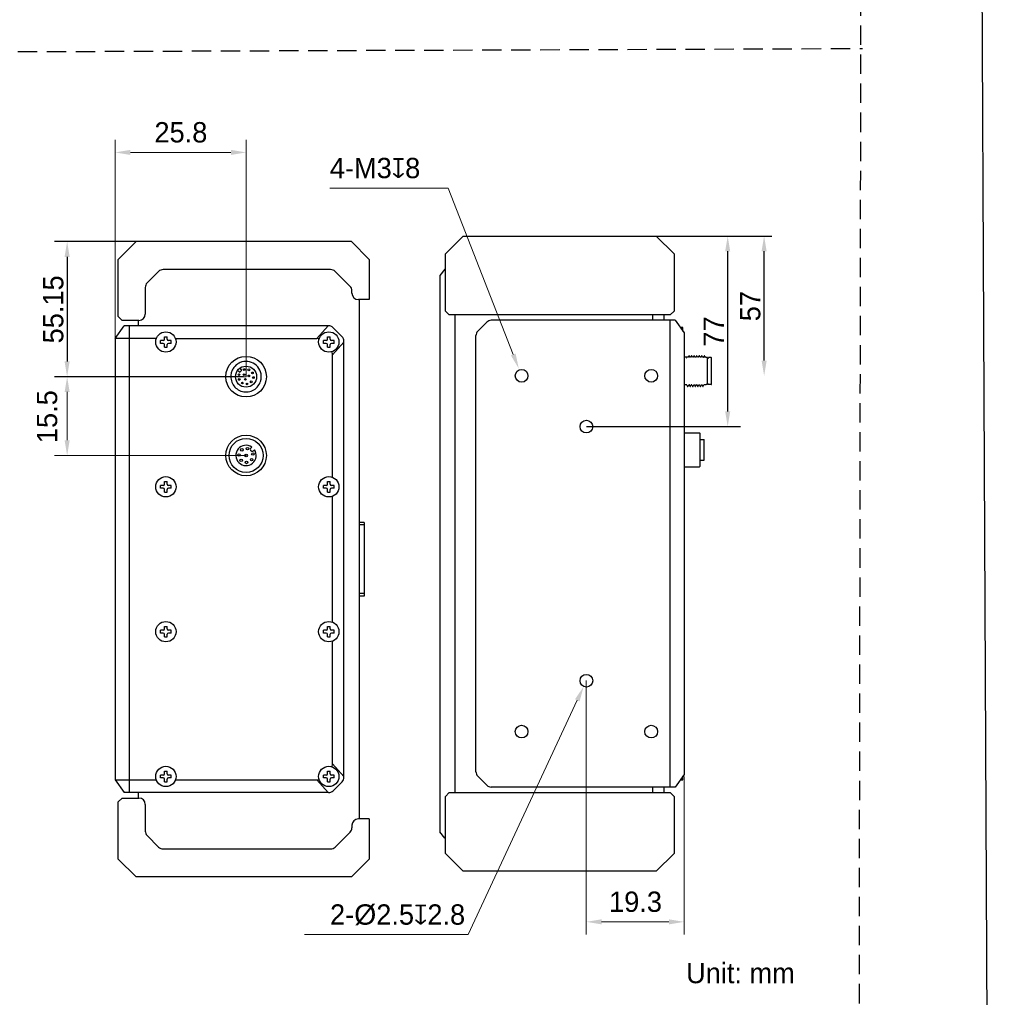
# Model space of a CAD drawing. Header units: millimetres. Extents: x 2329 to 5782, y 1296 to 2780.
# Tile 78 of 123: x 3846 to 4040, y 2016 to 2208. Entities that reach past the tile are written whole.
import ezdxf

# ---------------------------------------------------------------- set-up
doc = ezdxf.new("R2010")
doc.units = ezdxf.units.MM
doc.header["$LTSCALE"] = 0.3
doc.linetypes.add('DASHED', pattern=[19.05, 12.7, -6.35])
doc.layers.add('00-轮廓线', color=7, linetype='Continuous', lineweight=30)
for name, color, linetype in [('00_COMPONENTS', 7, 'Continuous'), ('50_ALL_DETAILS', 7, 'Continuous'), ('51__DRAFT_DIMS', 7, 'Continuous')]:
    doc.layers.add(name, color=color, linetype=linetype)
doc.styles.add('3', font='兰亭黑 GBK.TTF', dxfattribs={"height": 4})
doc.styles.add('尺寸值样式', font='兰亭黑 GBK.TTF', dxfattribs={"height": 4})
doc.dimstyles.new('1直线标注', dxfattribs={"dimtxt": 4, "dimasz": 3, "dimexe": 2.5, "dimexo": 0, "dimtad": 1, "dimdec": 1, "dimdsep": 46, "dimtxsty": '尺寸值样式', "dimcen": 0, "dimclrd": 8, "dimclre": 8, "dimclrt": 7, "dimadec": 0, "dimazin": 0, "dimtp": 0.001, "dimtm": 0.001, "dimtfac": 1, "dimtdec": 1, "dimtmove": 0, "dimatfit": 0, "dimldrblk": '_FILLED', "dimfxl": 1, "dimtolj": 1, "dimlwd": 15, "dimlwe": 15, "dimarcsym": 0})
doc.dimstyles.new('3小圆直径标注', dxfattribs={"dimtxt": 4, "dimasz": 3, "dimexe": 2.5, "dimexo": 0, "dimtad": 1, "dimtoh": 1, "dimdec": 3, "dimdsep": 46, "dimtxsty": '尺寸值样式', "dimcen": 0, "dimclrd": 8, "dimclre": 8, "dimclrt": 7, "dimadec": 0, "dimazin": 0, "dimtp": 0.001, "dimtm": 0.001, "dimtfac": 1, "dimtdec": 3, "dimtofl": 0, "dimtmove": 0, "dimatfit": 0, "dimldrblk": '_FILLED', "dimfxl": 1, "dimtolj": 1, "dimlwd": 15, "dimlwe": 15, "dimarcsym": 0})

# ---------------------------------------------------------------- blocks, each defined once
blk = doc.blocks.new('*D252')
at = {"layer": '51__DRAFT_DIMS', "color": 8, "lineweight": 15}
for p, q in [((3864.85, 2145.13), (3864.85, 2184.6)), ((3890.6, 2137.97), (3890.6, 2184.6)), ((3887.6, 2182.1), (3867.85, 2182.1))]:
    blk.add_line(p, q, dxfattribs=at)
at = {"layer": '51__DRAFT_DIMS', "color": 8}
for points in [[(3867.85, 2182.6), (3867.85, 2181.6), (3864.85, 2182.1)], [(3887.6, 2181.6), (3887.6, 2182.6), (3890.6, 2182.1)]]:
    blk.add_solid(points, dxfattribs=at)
at = {"layer": 'Defpoints', "color": 0}
for p in [(3864.85, 2182.1), (3864.85, 2145.13), (3890.6, 2137.97)]:
    blk.add_point(p, dxfattribs=at)
at = {"layer": '51__DRAFT_DIMS', "color": 7, "insert": (3877.77, 2188.06), "char_height": 4, "attachment_point": 2, "line_spacing_factor": 0.9, "style": '3'}
blk.add_mtext('\\A1;25.8', dxfattribs=at)
blk = doc.blocks.new('_FILLED')
at = {"color": 0, "linetype": 'ByBlock'}
blk.add_solid([(0, 0), (-1, 0.167), (-1, -0.167)], dxfattribs=at)
blk = doc.blocks.new('*D253')
at = {"layer": '51__DRAFT_DIMS', "color": 8, "lineweight": 15}
for p, q in [((3890.6, 2137.97), (3852.88, 2137.97)), ((3855.38, 2125.47), (3855.38, 2134.97)), ((3890.6, 2122.47), (3852.88, 2122.47))]:
    blk.add_line(p, q, dxfattribs=at)
at = {"layer": '51__DRAFT_DIMS', "color": 8}
for points in [[(3855.88, 2134.97), (3854.88, 2134.97), (3855.38, 2137.97)], [(3854.88, 2125.47), (3855.88, 2125.47), (3855.38, 2122.47)]]:
    blk.add_solid(points, dxfattribs=at)
at = {"layer": 'Defpoints', "color": 0}
for p in [(3855.38, 2137.97), (3890.6, 2137.97), (3890.6, 2122.47)]:
    blk.add_point(p, dxfattribs=at)
at = {"layer": '51__DRAFT_DIMS', "color": 7, "insert": (3849.42, 2130.1), "char_height": 4, "attachment_point": 2, "rotation": 90, "line_spacing_factor": 0.9, "style": '3'}
blk.add_mtext('\\A1;15.5', dxfattribs=at)
blk = doc.blocks.new('*D254')
at = {"layer": '51__DRAFT_DIMS', "color": 8, "lineweight": 15}
for p in [(3907.09, 2175.07), (3943.19, 2142.33)]:
    blk.add_line(p, (3930.35, 2175.07), dxfattribs=at)
at = {"layer": '51__DRAFT_DIMS', "color": 8}
blk.add_solid([(3942.72, 2142.15), (3943.65, 2142.51), (3944.28, 2139.54)], dxfattribs=at)
at = {"layer": 'Defpoints', "color": 0}
for p in [(3944.28, 2139.54), (3945.38, 2136.74)]:
    blk.add_point(p, dxfattribs=at)
at = {"layer": '51__DRAFT_DIMS', "color": 7, "insert": (3907.09, 2181.03), "char_height": 4, "attachment_point": 1, "line_spacing_factor": 0.9, "style": '尺寸值样式'}
blk.add_mtext('\\A1;{4-M3{\\fgdt;x}8}', dxfattribs=at)
blk = doc.blocks.new('*D255')
at = {"layer": '51__DRAFT_DIMS', "color": 8, "lineweight": 15}
for p in [(3955.79, 2074.29), (3902.1, 2028.18)]:
    blk.add_line(p, (3934.34, 2028.18), dxfattribs=at)
at = {"layer": '51__DRAFT_DIMS', "color": 8}
blk.add_solid([(3956.24, 2074.08), (3955.34, 2074.5), (3957.05, 2077.01)], dxfattribs=at)
at = {"layer": 'Defpoints', "color": 0}
for p in [(3958.11, 2079.27), (3957.05, 2077.01)]:
    blk.add_point(p, dxfattribs=at)
at = {"layer": '51__DRAFT_DIMS', "color": 7, "insert": (3933.72, 2034.14), "char_height": 4, "attachment_point": 3, "line_spacing_factor": 0.9, "style": '尺寸值样式'}
blk.add_mtext('\\A1;2-{\\fArial|b0|i0|c134|p34;%%c\\A1;\\fFZLanTingHei-R-GBK|b0|i0|c134|p2;2.5\\Fgdt|c134;x\\fFZLanTingHei-R-GBK|b0|i0|c134|p2;2.8}', dxfattribs=at)
blk = doc.blocks.new('*D256')
at = {"layer": '51__DRAFT_DIMS', "color": 8, "lineweight": 15}
for p, q in [((3957.56, 2078.16), (3957.56, 2028.2)), ((3976.83, 2059.32), (3976.83, 2028.2)), ((3960.56, 2030.7), (3973.83, 2030.7))]:
    blk.add_line(p, q, dxfattribs=at)
at = {"layer": '51__DRAFT_DIMS', "color": 8}
for points in [[(3960.56, 2031.2), (3960.56, 2030.2), (3957.56, 2030.7)], [(3973.83, 2030.2), (3973.83, 2031.2), (3976.83, 2030.7)]]:
    blk.add_solid(points, dxfattribs=at)
at = {"layer": 'Defpoints', "color": 0}
for p in [(3957.56, 2078.16), (3976.83, 2059.32), (3976.83, 2030.7)]:
    blk.add_point(p, dxfattribs=at)
at = {"layer": '51__DRAFT_DIMS', "color": 7, "insert": (3967.25, 2036.66), "char_height": 4, "attachment_point": 2, "line_spacing_factor": 0.9, "style": '3'}
blk.add_mtext('\\A1;19.3', dxfattribs=at)

msp = doc.modelspace()

# ---------------------------------------------------------------- linework, layer by layer
at = {"linetype": 'DASHED'}
msp.add_line((3702.77089, 2201.39023), (4011.91674, 2202.55347), dxfattribs=at)
msp.add_lwpolyline([(3392.22792, 2740.6785), (4012.40702, 2744.27705), (4010.14051, 1329.65415), (3389.9614, 1326.05559)], close=True, dxfattribs=at)
at = {"layer": '00-轮廓线'}
msp.add_lwpolyline([(2748.71268, 2771.8538), (4032.71305, 2779.57929), (4039.83456, 1296.37358), (2746.31737, 1296.51209)], close=True, dxfattribs=at)
at = {"layer": '00_COMPONENTS'}
for p, q in [((3929.83188, 2162.14047), (3933.33188, 2165.64047)), ((3933.33188, 2165.64047), (3971.33188, 2165.64047)), ((3971.33188, 2165.64047), (3974.83188, 2162.14047)), ((3865.44667, 2161.0478), (3868.94667, 2164.5478)), ((3911.34667, 2164.5478), (3868.94667, 2164.5478)), ((3911.34667, 2164.5478), (3914.84667, 2161.0478)), ((3865.44667, 2149.7978), (3865.44667, 2161.0478)), ((3914.84667, 2161.0478), (3914.84667, 2153.1478)), ((3929.83188, 2150.89047), (3929.83188, 2162.14047)), ((3974.83188, 2162.14047), (3974.83188, 2150.89047)), ((3907.24312, 2159.0478), (3874.27104, 2159.0478)), ((3929.73188, 2159.14047), (3928.73188, 2157.89047)), ((3929.73188, 2159.14047), (3929.83188, 2159.14047)), ((3873.38716, 2158.68169), (3871.11939, 2156.41392)), ((3911.08055, 2155.72813), (3908.127, 2158.68169)), ((3928.73188, 2157.89047), (3928.73188, 2048.39047)), ((3870.75327, 2155.53004), (3870.75327, 2150.2978)), ((3929.73188, 2156.14047), (3929.83188, 2156.14047)), ((3911.44667, 2154.3978), (3911.44667, 2154.92268)), ((3914.84667, 2153.1478), (3912.69667, 2153.1478)), ((3912.84667, 2153.1478), (3912.84667, 2050.9478)), ((3866.19667, 2149.0478), (3865.44667, 2149.7978)), ((3930.58188, 2150.14047), (3929.83188, 2150.89047)), ((3974.08188, 2150.14047), (3930.58188, 2150.14047)), ((3931.73188, 2056.14047), (3931.73188, 2150.14047)), ((3970.58188, 2150.14047), (3970.58188, 2149.06547)), ((3972.83188, 2150.14047), (3972.83188, 2149.06547)), ((3974.08188, 2150.14047), (3974.83188, 2150.89047)), ((3864.84667, 2145.4728), (3866.59667, 2147.9728)), ((3869.50327, 2149.0478), (3866.19667, 2149.0478)), ((3906.8289, 2147.9728), (3866.59667, 2147.9728)), ((3867.59624, 2147.9728), (3867.59547, 2145.4728)), ((3869.34667, 2149.0478), (3869.34667, 2147.9728)), ((3906.75369, 2147.9728), (3904.50297, 2145.4728)), ((3907.71279, 2147.60669), (3909.48055, 2145.83892)), ((3936.198, 2146.93159), (3937.96576, 2148.69936)), ((3975.08188, 2149.06547), (3938.84965, 2149.06547)), ((3974.08188, 2057.21547), (3974.08188, 2149.06547)), ((3975.08188, 2149.06547), (3976.83188, 2146.56547)), ((3976.58188, 2147.64159), (3976.0786, 2147.64159)), ((3976.58188, 2146.92262), (3976.58188, 2147.64159)), ((3864.84667, 2145.4728), (3864.84667, 2058.6228)), ((3872.92862, 2145.4728), (3864.84667, 2145.4728)), ((3867.59667, 2145.4728), (3867.59667, 2058.6228)), ((3874.53667, 2145.32391), (3874.53667, 2145.82391)), ((3874.53667, 2145.82391), (3875.08667, 2145.82391)), ((3875.08667, 2145.32391), (3875.08667, 2145.82391)), ((3876.69472, 2145.4728), (3904.50297, 2145.4728)), ((3906.60917, 2145.32391), (3906.60917, 2145.82391)), ((3906.60917, 2145.82391), (3907.15917, 2145.82391)), ((3907.15917, 2145.32391), (3907.15917, 2145.82391)), ((3935.83188, 2060.23324), (3935.83188, 2146.04771)), ((3976.83188, 2146.56547), (3976.83188, 2059.71547)), ((3873.78667, 2144.52391), (3873.78667, 2145.07391)), ((3874.28667, 2145.07391), (3873.78667, 2145.07391)), ((3874.28667, 2144.52391), (3873.78667, 2144.52391)), ((3874.53667, 2143.77391), (3874.53667, 2144.27391)), ((3874.53667, 2143.77391), (3875.08667, 2143.77391)), ((3875.08667, 2143.77391), (3875.08667, 2144.27391)), ((3875.83667, 2145.07391), (3875.33667, 2145.07391)), ((3875.83667, 2144.52391), (3875.33667, 2144.52391)), ((3875.83667, 2144.52391), (3875.83667, 2145.07391)), ((3905.85917, 2144.52391), (3905.85917, 2145.07391)), ((3906.35917, 2145.07391), (3905.85917, 2145.07391)), ((3906.35917, 2144.52391), (3905.85917, 2144.52391)), ((3906.60917, 2143.77391), (3906.60917, 2144.27391)), ((3906.60917, 2143.77391), (3907.15917, 2143.77391)), ((3907.15917, 2143.77391), (3907.15917, 2144.27391)), ((3907.90917, 2145.07391), (3907.40917, 2145.07391)), ((3907.90917, 2144.52391), (3907.40917, 2144.52391)), ((3907.59667, 2142.28939), (3909.84667, 2144.78858)), ((3907.90917, 2144.52391), (3907.90917, 2145.07391)), ((3909.84667, 2059.14057), (3909.84667, 2144.95504)), ((3907.59667, 2118.1677), (3907.59667, 2142.28939)), ((3977.59431, 2141.79472), (3976.83188, 2141.79472)), ((3977.27525, 2141.66512), (3977.33775, 2141.66512)), ((3977.7292, 2142.03153), (3977.59282, 2141.79559)), ((3977.747, 2142.06233), (3977.7292, 2142.03153)), ((3977.81313, 2142.06547), (3977.75065, 2142.06551)), ((3977.81313, 2142.06547), (3977.81676, 2142.06233)), ((3977.97343, 2141.79129), (3977.81676, 2142.06233)), ((3978.09437, 2141.79472), (3977.96945, 2141.79472)), ((3978.22917, 2142.03143), (3978.09285, 2141.7956)), ((3978.24696, 2142.0622), (3978.22917, 2142.03143)), ((3978.24698, 2142.06224), (3978.25065, 2142.06541)), ((3978.31312, 2142.06537), (3978.25062, 2142.06537)), ((3978.47342, 2141.79123), (3978.31679, 2142.06219)), ((3978.59433, 2141.79472), (3978.46939, 2141.79472)), ((3978.7292, 2142.03149), (3978.59284, 2141.79558)), ((3978.747, 2142.06229), (3978.7292, 2142.03149)), ((3978.81315, 2142.06545), (3978.75068, 2142.06538)), ((3978.81315, 2142.06545), (3978.81679, 2142.06231)), ((3978.97346, 2141.79126), (3978.81679, 2142.06231)), ((3979.09434, 2141.79472), (3978.96944, 2141.79472)), ((3979.2292, 2142.03146), (3979.09286, 2141.79558)), ((3979.24699, 2142.06225), (3979.2292, 2142.03146)), ((3979.24702, 2142.06229), (3979.25068, 2142.06546)), ((3979.31316, 2142.06542), (3979.25066, 2142.06542)), ((3979.47348, 2141.79122), (3979.3168, 2142.06226)), ((3979.59434, 2141.79472), (3979.46942, 2141.79472)), ((3979.72919, 2142.03153), (3979.59282, 2141.7956)), ((3979.74696, 2142.06228), (3979.72919, 2142.03153)), ((3979.74699, 2142.06233), (3979.75063, 2142.06547)), ((3979.81311, 2142.06543), (3979.75061, 2142.06543)), ((3979.81311, 2142.06543), (3979.81676, 2142.06226)), ((3979.9734, 2141.79128), (3979.81676, 2142.06226)), ((3980.09436, 2141.79472), (3979.96943, 2141.79472)), ((3980.22919, 2142.03142), (3980.09286, 2141.79559)), ((3980.24698, 2142.0622), (3980.22919, 2142.03142)), ((3980.247, 2142.06225), (3980.25067, 2142.06542)), ((3980.31315, 2142.06538), (3980.25065, 2142.06538)), ((3980.47346, 2141.79121), (3980.31681, 2142.06221)), ((3980.59432, 2141.79472), (3980.4694, 2141.79472)), ((3980.72919, 2142.03152), (3980.59281, 2141.79559)), ((3980.74699, 2142.06233), (3980.72919, 2142.03152)), ((3980.81312, 2142.06547), (3980.75062, 2142.06547)), ((3980.81312, 2142.06547), (3980.81676, 2142.06231)), ((3980.97341, 2141.7913), (3980.81676, 2142.06231)), ((3981.10688, 2141.79472), (3980.96945, 2141.79472)), ((3981.18613, 2141.71547), (3981.10688, 2141.79472)), ((3981.43188, 2141.71547), (3981.18613, 2141.71547)), ((3981.43188, 2136.41567), (3981.43188, 2141.71528)), ((3981.51277, 2141.44047), (3981.43188, 2141.44047)), ((3982.13188, 2141.71547), (3981.60111, 2141.71547)), ((3982.23188, 2136.51557), (3982.23188, 2141.61538)), ((3889.35697, 2139.63677), (3889.65975, 2139.33398)), ((3889.23549, 2138.90972), (3888.93271, 2139.2125)), ((3889.65975, 2139.12185), (3889.44762, 2138.90972)), ((3931.73188, 2137.04047), (3931.83188, 2137.04047)), ((3977.34434, 2136.33622), (3976.83188, 2136.33622)), ((3977.34036, 2136.33967), (3977.497, 2136.0687)), ((3977.49702, 2136.06865), (3977.50068, 2136.06548)), ((3977.50066, 2136.06553), (3977.56316, 2136.06553)), ((3977.5668, 2136.06868), (3977.58123, 2136.09364)), ((3977.58123, 2136.09364), (3977.72094, 2136.33534)), ((3977.84434, 2136.33622), (3977.71942, 2136.33622)), ((3977.84029, 2136.33972), (3977.99696, 2136.06867)), ((3977.99699, 2136.06863), (3978.00063, 2136.06548)), ((3978.00061, 2136.06552), (3978.06311, 2136.06552)), ((3978.06677, 2136.06869), (3978.08122, 2136.09369)), ((3978.08122, 2136.09369), (3978.22091, 2136.33536)), ((3978.34436, 2136.33622), (3978.21942, 2136.33622)), ((3978.34036, 2136.3397), (3978.49698, 2136.06874)), ((3978.497, 2136.0687), (3978.50068, 2136.06552)), ((3978.50065, 2136.06556), (3978.56315, 2136.06553)), ((3978.56681, 2136.06873), (3978.58124, 2136.0937)), ((3978.58124, 2136.0937), (3978.72092, 2136.33534)), ((3978.84432, 2136.33622), (3978.7194, 2136.33622)), ((3978.84032, 2136.33967), (3978.99699, 2136.06862)), ((3978.99701, 2136.06858), (3979.00064, 2136.06544)), ((3979.00061, 2136.06548), (3979.06311, 2136.06548)), ((3979.06676, 2136.06864), (3979.08121, 2136.09365)), ((3979.08121, 2136.09365), (3979.22093, 2136.33536)), ((3979.34431, 2136.33622), (3979.21944, 2136.33622)), ((3979.34034, 2136.33965), (3979.497, 2136.06862)), ((3979.50064, 2136.06547), (3979.56314, 2136.06547)), ((3979.56314, 2136.06547), (3979.56676, 2136.06862)), ((3979.56676, 2136.06862), (3979.58122, 2136.09363)), ((3979.58122, 2136.09363), (3979.72095, 2136.33536)), ((3979.84437, 2136.33622), (3979.71945, 2136.33622)), ((3979.84031, 2136.33974), (3979.99695, 2136.06875)), ((3979.99698, 2136.0687), (3980.00065, 2136.06553)), ((3980.00062, 2136.06558), (3980.06312, 2136.06558)), ((3980.06312, 2136.06558), (3980.06679, 2136.06875)), ((3980.06679, 2136.06875), (3980.08123, 2136.09374)), ((3980.08123, 2136.09374), (3980.2209, 2136.33536)), ((3980.34433, 2136.33622), (3980.2194, 2136.33622)), ((3980.34036, 2136.33966), (3980.497, 2136.06867)), ((3980.50066, 2136.0655), (3980.56316, 2136.0655)), ((3980.56316, 2136.0655), (3980.56679, 2136.06864)), ((3980.56679, 2136.06864), (3980.58122, 2136.09362)), ((3980.58122, 2136.09362), (3980.72095, 2136.33535)), ((3981.10688, 2136.33622), (3980.71943, 2136.33622)), ((3981.18613, 2136.41547), (3981.10688, 2136.33622)), ((3981.43188, 2136.41547), (3981.18613, 2136.41547)), ((3981.5138, 2136.69047), (3981.43188, 2136.69047)), ((3982.13188, 2136.41547), (3981.60111, 2136.41547)), ((3976.83188, 2126.91547), (3979.83188, 2126.91547)), ((3979.98188, 2126.76547), (3979.83188, 2126.91547)), ((3979.98188, 2120.36547), (3979.98188, 2126.76547)), ((3891.52475, 2123.93121), (3891.72064, 2124.1271)), ((3979.98188, 2125.61547), (3980.68188, 2125.61547)), ((3980.73188, 2121.56548), (3980.73188, 2125.56548)), ((3891.5601, 2123.40088), (3891.52475, 2123.43624)), ((3892.25097, 2123.59677), (3892.05508, 2123.40088)), ((3889.1471, 2121.02323), (3889.14501, 2121.02533)), ((3976.83188, 2120.21547), (3979.83188, 2120.21547)), ((3979.98188, 2120.36547), (3979.83188, 2120.21547)), ((3979.98188, 2121.51547), (3980.68188, 2121.51547)), ((3873.78667, 2116.02391), (3873.78667, 2116.57391)), ((3874.28667, 2116.57391), (3873.78667, 2116.57391)), ((3874.53667, 2116.82391), (3874.53667, 2117.32391)), ((3874.53667, 2117.32391), (3875.08667, 2117.32391)), ((3875.08667, 2116.82391), (3875.08667, 2117.32391)), ((3875.83667, 2116.57391), (3875.33667, 2116.57391)), ((3875.83667, 2116.02391), (3875.83667, 2116.57391)), ((3905.85917, 2116.02391), (3905.85917, 2116.57391)), ((3906.35917, 2116.57391), (3905.85917, 2116.57391)), ((3906.60917, 2116.82391), (3906.60917, 2117.32391)), ((3906.60917, 2117.32391), (3907.15917, 2117.32391)), ((3907.15917, 2116.82391), (3907.15917, 2117.32391)), ((3907.90917, 2116.57391), (3907.40917, 2116.57391)), ((3907.90917, 2116.02391), (3907.90917, 2116.57391)), ((3874.28667, 2116.02391), (3873.78667, 2116.02391)), ((3874.53667, 2115.27391), (3874.53667, 2115.77391)), ((3874.53667, 2115.27391), (3875.08667, 2115.27391)), ((3875.08667, 2115.27391), (3875.08667, 2115.77391)), ((3875.83667, 2116.02391), (3875.33667, 2116.02391)), ((3906.35917, 2116.02391), (3905.85917, 2116.02391)), ((3906.60917, 2115.27391), (3906.60917, 2115.77391)), ((3906.60917, 2115.27391), (3907.15917, 2115.27391)), ((3907.15917, 2115.27391), (3907.15917, 2115.77391)), ((3907.90917, 2116.02391), (3907.40917, 2116.02391)), ((3907.59667, 2089.6677), (3907.59667, 2114.43013)), ((3913.84667, 2109.2978), (3912.84667, 2109.2978)), ((3913.84667, 2108.7978), (3912.84667, 2108.7978)), ((3913.84667, 2109.2978), (3913.84667, 2094.7978)), ((3931.73188, 2100.59047), (3931.83188, 2100.59047)), ((3931.73188, 2099.59047), (3931.83188, 2099.59047)), ((3913.84667, 2095.2978), (3912.84667, 2095.2978)), ((3913.84667, 2094.7978), (3912.84667, 2094.7978)), ((3874.28667, 2088.07391), (3873.78667, 2088.07391)), ((3873.78667, 2087.52391), (3873.78667, 2088.07391)), ((3874.28667, 2087.52391), (3873.78667, 2087.52391)), ((3874.53667, 2088.82391), (3875.08667, 2088.82391)), ((3874.53667, 2088.32391), (3874.53667, 2088.82391)), ((3874.53667, 2086.77391), (3874.53667, 2087.27391)), ((3875.08667, 2088.32391), (3875.08667, 2088.82391)), ((3875.08667, 2086.77391), (3875.08667, 2087.27391)), ((3875.83667, 2088.07391), (3875.33667, 2088.07391)), ((3875.83667, 2087.52391), (3875.33667, 2087.52391)), ((3875.83667, 2087.52391), (3875.83667, 2088.07391)), ((3905.85917, 2087.52391), (3905.85917, 2088.07391)), ((3906.35917, 2088.07391), (3905.85917, 2088.07391)), ((3906.35917, 2087.52391), (3905.85917, 2087.52391)), ((3906.60917, 2088.32391), (3906.60917, 2088.82391)), ((3906.60917, 2088.82391), (3907.15917, 2088.82391)), ((3906.60917, 2086.77391), (3906.60917, 2087.27391)), ((3907.15917, 2088.32391), (3907.15917, 2088.82391)), ((3907.15917, 2086.77391), (3907.15917, 2087.27391)), ((3907.90917, 2088.07391), (3907.40917, 2088.07391)), ((3907.90917, 2087.52391), (3907.40917, 2087.52391)), ((3907.90917, 2087.52391), (3907.90917, 2088.07391)), ((3874.53667, 2086.77391), (3875.08667, 2086.77391)), ((3906.60917, 2086.77391), (3907.15917, 2086.77391)), ((3907.59667, 2061.80621), (3907.59667, 2085.93013)), ((3931.73188, 2080.09047), (3931.83188, 2080.09047)), ((3931.73188, 2079.09047), (3931.83188, 2079.09047)), ((3931.73188, 2069.24047), (3931.83188, 2069.24047)), ((3874.53667, 2060.32391), (3875.08667, 2060.32391)), ((3874.53667, 2059.82391), (3874.53667, 2060.32391)), ((3875.08667, 2059.82391), (3875.08667, 2060.32391)), ((3906.60667, 2060.32391), (3907.15667, 2060.32391)), ((3906.60667, 2059.82391), (3906.60667, 2060.32391)), ((3907.15667, 2059.82391), (3907.15667, 2060.32391)), ((3909.84667, 2059.30703), (3907.59667, 2061.80621)), ((3864.84667, 2058.6228), (3872.92942, 2058.6228)), ((3864.84667, 2058.6228), (3866.59667, 2056.1228)), ((3867.59547, 2058.6228), (3867.59624, 2056.1228)), ((3874.28667, 2059.57391), (3873.78667, 2059.57391)), ((3873.78667, 2059.02391), (3873.78667, 2059.57391)), ((3874.28667, 2059.02391), (3873.78667, 2059.02391)), ((3874.53667, 2058.27391), (3874.53667, 2058.77391)), ((3874.53667, 2058.27391), (3875.08667, 2058.27391)), ((3875.08667, 2058.27391), (3875.08667, 2058.77391)), ((3875.83667, 2059.57391), (3875.33667, 2059.57391)), ((3875.83667, 2059.02391), (3875.33667, 2059.02391)), ((3875.83667, 2059.02391), (3875.83667, 2059.57391)), ((3876.69392, 2058.6228), (3904.50297, 2058.6228)), ((3904.50297, 2058.6228), (3906.75369, 2056.1228)), ((3906.35667, 2059.57391), (3905.85667, 2059.57391)), ((3905.85667, 2059.02391), (3905.85667, 2059.57391)), ((3906.35667, 2059.02391), (3905.85667, 2059.02391)), ((3906.60667, 2058.27391), (3906.60667, 2058.77391)), ((3906.60667, 2058.27391), (3907.15667, 2058.27391)), ((3907.15667, 2058.27391), (3907.15667, 2058.77391)), ((3907.90667, 2059.57391), (3907.40667, 2059.57391)), ((3907.90667, 2059.02391), (3907.40667, 2059.02391)), ((3909.48055, 2058.25669), (3907.71279, 2056.48892)), ((3907.90667, 2059.02391), (3907.90667, 2059.57391)), ((3936.198, 2059.34936), (3937.96576, 2057.58159)), ((3976.83188, 2059.71547), (3975.08188, 2057.21547)), ((3976.08016, 2058.64159), (3976.58188, 2058.64159)), ((3976.58188, 2058.64159), (3976.58188, 2059.35833)), ((3975.08188, 2057.21547), (3938.84965, 2057.21547)), ((3970.58188, 2057.21547), (3970.58188, 2056.14047)), ((3972.83188, 2057.21547), (3972.83188, 2056.14047)), ((3866.19667, 2055.0478), (3865.44667, 2054.2978)), ((3865.44667, 2043.0478), (3865.44667, 2054.2978)), ((3866.19667, 2055.0478), (3869.50327, 2055.0478)), ((3906.8289, 2056.1228), (3866.59667, 2056.1228)), ((3869.34667, 2056.1228), (3869.34667, 2055.0478)), ((3930.58188, 2056.14047), (3929.83188, 2055.39047)), ((3929.83188, 2044.14047), (3929.83188, 2055.39047)), ((3930.58188, 2056.14047), (3974.08188, 2056.14047)), ((3974.08188, 2056.14047), (3974.83188, 2055.39047)), ((3974.83188, 2055.39047), (3974.83188, 2044.14047)), ((3870.75327, 2053.7978), (3870.75327, 2048.56557)), ((3914.84667, 2050.9478), (3912.69667, 2050.9478)), ((3914.84667, 2050.9478), (3914.84667, 2043.0478)), ((3911.44667, 2049.6978), (3911.44667, 2049.17293)), ((3929.73188, 2050.14047), (3929.83188, 2050.14047)), ((3871.11939, 2047.68169), (3873.38716, 2045.41392)), ((3908.127, 2045.41392), (3911.08055, 2048.36747)), ((3929.73188, 2047.14047), (3928.73188, 2048.39047)), ((3929.73188, 2047.14047), (3929.83188, 2047.14047)), ((3874.27104, 2045.0478), (3907.24312, 2045.0478)), ((3868.94667, 2039.5478), (3865.44667, 2043.0478)), ((3914.84667, 2043.0478), (3911.34667, 2039.5478)), ((3933.33188, 2040.64047), (3929.83188, 2044.14047)), ((3974.83188, 2044.14047), (3971.33188, 2040.64047)), ((3971.33188, 2040.64047), (3933.33188, 2040.64047)), ((3911.34667, 2039.5478), (3868.94667, 2039.5478))]:
    msp.add_line(p, q, dxfattribs=at)
for points in [[(3889.44762, 2138.90972), (3889.44682, 2138.9117), (3889.44008, 2138.92733)], [(3889.65975, 2139.33398), (3889.65777, 2139.33319), (3889.64215, 2139.32644)]]:
    msp.add_lwpolyline(points, dxfattribs=at)
for centre, radius in [((3874.81167, 2144.79891), 2), ((3906.88417, 2144.79891), 2), ((3890.59667, 2137.9728), 4), ((3890.59667, 2137.9728), 2.075), ((3890.20918, 2139.37007), 0.175), ((3891.14278, 2139.31603), 0.175), ((3889.19941, 2138.3603), 0.175), ((3889.25344, 2137.42669), 0.175), ((3890.20776, 2138.36171), 0.175), ((3890.45432, 2137.44154), 0.175), ((3891.12793, 2138.11515), 0.175), ((3891.84923, 2138.70328), 0.175), ((3892.03468, 2137.78668), 0.175), ((3944.83188, 2138.14047), 1.25), ((3970.33188, 2138.14047), 1.25), ((3889.8662, 2136.72024), 0.175), ((3890.7828, 2136.5348), 0.175), ((3891.62198, 2136.9475), 0.175), ((3957.58188, 2128.14047), 1.25), ((3890.59667, 2122.4728), 4), ((3890.59667, 2122.4728), 3.35), ((3890.88255, 2123.81776), 0.25), ((3889.22502, 2122.56872), 0.25), ((3889.76918, 2123.57093), 0.25), ((3890.59667, 2122.4728), 0.25), ((3891.94162, 2122.75868), 0.25), ((3889.6244, 2121.50053), 0.25), ((3890.69259, 2121.10115), 0.25), ((3891.6948, 2121.64531), 0.25), ((3874.81167, 2116.29891), 2), ((3906.88417, 2116.29891), 2), ((3874.81167, 2087.79891), 2), ((3906.88417, 2087.79891), 2), ((3957.58188, 2078.14047), 1.25), ((3944.83188, 2068.14047), 1.25), ((3970.33188, 2068.14047), 1.25), ((3874.81167, 2059.29891), 2), ((3906.88167, 2059.29891), 2)]:
    msp.add_circle(centre, radius, dxfattribs=at)
for centre, radius, start, end in [((3874.27104, 2157.7978), 1.25, 90, 135), ((3907.24312, 2157.7978), 1.25, 45, 90), ((3872.00327, 2155.53004), 1.25, 135, 180), ((3910.19667, 2154.84425), 1.25, 3.5896275, 45), ((3912.69667, 2154.3978), 1.25, 180, 270), ((3869.50327, 2150.2978), 1.25, 270, 0), ((3906.8289, 2146.7228), 1.25, 45, 90), ((3938.84965, 2147.81547), 1.25, 90, 135), ((3874.28667, 2145.32391), 0.25, 270, 0), ((3875.33667, 2145.32391), 0.25, 180, 270), ((3906.35917, 2145.32391), 0.25, 270, 0), ((3907.40917, 2145.32391), 0.25, 180, 270), ((3908.59667, 2144.95504), 1.25, 0, 45), ((3937.08188, 2146.04771), 1.25, 135, 180), ((3874.28667, 2144.27391), 0.25, 0, 90), ((3875.33667, 2144.27391), 0.25, 90, 180), ((3906.35917, 2144.27391), 0.25, 0, 90), ((3907.40917, 2144.27391), 0.25, 90, 180), ((3982.13188, 2141.61547), 0.1, 0, 90), ((3890.59671, 2137.97279), 2.99992, 349.4146627, 105.5813255), ((3890.59996, 2137.97199), 3.0033, 165.6967474, 167.5586609), ((3889.34156, 2139.01579), 0.15, 224.9999999, 314.9999948), ((3889.55369, 2139.22792), 0.15, 314.9999999, 45), ((3890.59627, 2137.97329), 3.00049, 344.6400326, 346.5275469), ((3890.60623, 2137.97093), 2.99025, 346.5269124, 349.4160916), ((3977.97207, 2135.35002), 3.78459, 19.3352013, 20.1136214), ((3982.13188, 2136.51547), 0.1, 270, 0), ((3890.59667, 2122.4728), 2, 55.8069229, 34.1930771), ((3980.68188, 2125.56547), 0.05, 0, 90), ((3891.77224, 2123.68372), 0.35, 135, 225), ((3891.80759, 2123.64837), 0.35, 225, 315), ((3980.68188, 2121.56547), 0.05, 270, 0), ((3874.28667, 2116.82391), 0.25, 270, 0), ((3875.33667, 2116.82391), 0.25, 180, 270), ((3906.35917, 2116.82391), 0.25, 270, 0), ((3907.40917, 2116.82391), 0.25, 180, 270), ((3874.28667, 2115.77391), 0.25, 0, 90), ((3875.33667, 2115.77391), 0.25, 90, 180), ((3906.35917, 2115.77391), 0.25, 0, 90), ((3907.40917, 2115.77391), 0.25, 90, 180), ((3874.28667, 2088.32391), 0.25, 270, 0), ((3874.28667, 2087.27391), 0.25, 0, 90), ((3875.33667, 2088.32391), 0.25, 180, 270), ((3875.33667, 2087.27391), 0.25, 90, 180), ((3906.35917, 2088.32391), 0.25, 270, 0), ((3906.35917, 2087.27391), 0.25, 0, 90), ((3907.40917, 2088.32391), 0.25, 180, 270), ((3907.40917, 2087.27391), 0.25, 90, 180), ((3937.08188, 2060.23324), 1.25, 180, 225), ((3874.28667, 2059.82391), 0.25, 270, 0), ((3874.28667, 2058.77391), 0.25, 0, 90), ((3875.33667, 2059.82391), 0.25, 180, 270), ((3875.33667, 2058.77391), 0.25, 90, 180), ((3906.35667, 2059.82391), 0.25, 270, 0), ((3906.35667, 2058.77391), 0.25, 0, 90), ((3907.40667, 2059.82391), 0.25, 180, 270), ((3907.40667, 2058.77391), 0.25, 90, 180), ((3908.59667, 2059.14057), 1.25, 315, 0), ((3906.8289, 2057.3728), 1.25, 270, 315), ((3938.84965, 2058.46547), 1.25, 225, 270), ((3869.50327, 2053.7978), 1.25, 0, 90), ((3912.69667, 2049.6978), 1.25, 90, 180), ((3872.00327, 2048.56557), 1.25, 180, 225), ((3910.19667, 2049.25136), 1.25, 315, 356.4103725), ((3874.27104, 2046.2978), 1.25, 225, 270), ((3907.24312, 2046.2978), 1.25, 270, 315)]:
    msp.add_arc(centre, radius, start, end, dxfattribs=at)
for points, knots in [([(3904.97833, 2145.40537), (3904.94002, 2145.41738), (3904.78472, 2145.45825), (3904.62323, 2145.4728), (3904.50297, 2145.4728)], [0, 0, 0, 0, 0.250304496, 1, 1, 1, 1]), ([(3907.59667, 2142.28939), (3907.59667, 2142.34086), (3907.59023, 2142.54607), (3907.55392, 2142.75176), (3907.50291, 2142.89703)], [0, 0, 0, 0, 0.250531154, 1, 1, 1, 1]), ([(3977.74703, 2142.06239), (3977.74752, 2142.06324), (3977.74841, 2142.06464), (3977.75, 2142.06552), (3977.75065, 2142.06551)], [0, 0, 0, 0, 0.600310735, 1, 1, 1, 1]), ([(3978.31312, 2142.06541), (3978.31379, 2142.06541), (3978.3154, 2142.06453), (3978.31629, 2142.06311), (3978.31679, 2142.06224)], [0, 0, 0, 0, 0.39911999, 1, 1, 1, 1]), ([(3978.74703, 2142.06227), (3978.74753, 2142.06313), (3978.74842, 2142.06453), (3978.75002, 2142.06539), (3978.75068, 2142.06538)], [0, 0, 0, 0, 0.599882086, 1, 1, 1, 1]), ([(3979.31316, 2142.0654), (3979.31382, 2142.06539), (3979.31541, 2142.06451), (3979.31631, 2142.06309), (3979.31681, 2142.06223)], [0, 0, 0, 0, 0.399602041, 1, 1, 1, 1]), ([(3980.31315, 2142.0654), (3980.31382, 2142.06539), (3980.31542, 2142.06449), (3980.31631, 2142.06306), (3980.31681, 2142.06218)], [0, 0, 0, 0, 0.398464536, 1, 1, 1, 1]), ([(3980.59431, 2141.79473), (3980.5966, 2141.79472), (3980.60108, 2141.78646), (3980.60464, 2141.77262), (3980.60948, 2141.74744), (3980.61199, 2141.72815), (3980.61337, 2141.71681)], [0, 0, 0, 0, 0.08429289, 0.274104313, 0.579076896, 1, 1, 1, 1]), ([(3980.74702, 2142.06239), (3980.74751, 2142.06325), (3980.7484, 2142.06464), (3980.74999, 2142.06551), (3980.75064, 2142.06551)], [0, 0, 0, 0, 0.60032218, 1, 1, 1, 1]), ([(3980.98851, 2141.71681), (3980.98647, 2141.7333), (3980.98248, 2141.75804), (3980.97782, 2141.78369), (3980.97343, 2141.79128)], [0, 0, 0, 0, 0.654717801, 1, 1, 1, 1]), ([(3981.52584, 2141.47947), (3981.53822, 2141.51327), (3981.55488, 2141.56079), (3981.5739, 2141.61939), (3981.58418, 2141.65342), (3981.59158, 2141.67805), (3981.59697, 2141.70024), (3981.5993, 2141.70552), (3981.60105, 2141.71676), (3981.60111, 2141.71547)], [0, 0, 0, 0, 0.435676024, 0.60798291, 0.749152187, 0.85901023, 0.93740859, 0.984367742, 1, 1, 1, 1]), ([(3889.79091, 2140.86246), (3889.53898, 2140.79222), (3889.05119, 2140.58448), (3888.42718, 2140.09449), (3887.95134, 2139.45965), (3887.75438, 2138.96741), (3887.68976, 2138.71397)], [0, 0, 0, 0, 0.249998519, 0.499996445, 0.749997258, 1, 1, 1, 1]), ([(3887.66719, 2138.61902), (3887.58447, 2138.24411), (3887.56477, 2137.45374), (3887.98393, 2136.35109), (3888.78741, 2135.48548), (3889.85807, 2134.98751), (3891.03735, 2134.92891), (3892.15189, 2135.31974), (3893.03664, 2136.10002), (3893.38788, 2136.80829), (3893.48958, 2137.17851)], [0, 0, 0, 0, 0.124995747, 0.249999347, 0.37499998, 0.49999781, 0.62499347, 0.749996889, 0.8750002, 1, 1, 1, 1]), ([(3978.06311, 2136.0656), (3978.06377, 2136.06559), (3978.06537, 2136.06645), (3978.06627, 2136.06786), (3978.06677, 2136.06872)], [0, 0, 0, 0, 0.399793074, 1, 1, 1, 1]), ([(3978.56315, 2136.06553), (3978.56382, 2136.06553), (3978.56542, 2136.06644), (3978.56631, 2136.06787), (3978.56681, 2136.06874)], [0, 0, 0, 0, 0.398553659, 1, 1, 1, 1]), ([(3979.06311, 2136.06549), (3979.06377, 2136.06548), (3979.06537, 2136.06635), (3979.06626, 2136.06775), (3979.06676, 2136.06861)], [0, 0, 0, 0, 0.3995269, 1, 1, 1, 1]), ([(3979.49703, 2136.06856), (3979.49752, 2136.06771), (3979.49841, 2136.06631), (3979.5, 2136.06545), (3979.50066, 2136.06546)], [0, 0, 0, 0, 0.600273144, 1, 1, 1, 1]), ([(3980.49703, 2136.06867), (3980.49753, 2136.06781), (3980.49842, 2136.06641), (3980.50002, 2136.06554), (3980.50068, 2136.06555)], [0, 0, 0, 0, 0.600041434, 1, 1, 1, 1]), ([(3981.60111, 2136.41547), (3981.60083, 2136.41955), (3981.59531, 2136.43522), (3981.58696, 2136.471), (3981.56808, 2136.52955), (3981.55266, 2136.57611), (3981.5432, 2136.60308)], [0, 0, 0, 0, 0.062456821, 0.25030015, 0.563395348, 1, 1, 1, 1]), ([(3907.50336, 2061.19984), (3907.52032, 2061.2483), (3907.57745, 2061.44562), (3907.59667, 2061.65246), (3907.59667, 2061.80621)], [0, 0, 0, 0, 0.250348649, 1, 1, 1, 1]), ([(3904.50297, 2058.6228), (3904.54298, 2058.6228), (3904.70266, 2058.62758), (3904.86236, 2058.65404), (3904.97671, 2058.68973)], [0, 0, 0, 0, 0.250411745, 1, 1, 1, 1])]:
    msp.add_open_spline(points, degree=3, knots=knots, dxfattribs=at)
at = {"layer": '51__DRAFT_DIMS'}
for p, q in [((3967.72528, 2165.64047), (3987.89156, 2165.64047)), ((3969.96576, 2165.64047), (3994.06668, 2165.64047)), ((3872.55327, 2164.5478), (3852.87854, 2164.5478)), ((3855.37854, 2161.5478), (3855.37854, 2140.9728)), ((3985.39156, 2131.14047), (3985.39156, 2162.64047)), ((3992.56066, 2141.14047), (3992.56066, 2162.64047)), ((3890.09667, 2137.9728), (3852.87854, 2137.9728)), ((3957.6077, 2128.1486), (3987.89156, 2128.14047))]:
    msp.add_line(p, q, dxfattribs=at)

# ---------------------------------------------------------------- block references
at = {"layer": '51__DRAFT_DIMS', "xscale": 3, "yscale": 3, "zscale": 3}
for p, rotation in [((3985.39156, 2165.64047), 90), ((3992.56066, 2165.64047), 90), ((3855.37854, 2164.5478), 90), ((3855.37854, 2137.9728), 270), ((3992.56066, 2138.14047), 270), ((3985.39156, 2128.14047), 270)]:
    msp.add_blockref('_FILLED', p, dxfattribs=dict(at, rotation=rotation))

# ---------------------------------------------------------------- texts
at = {"layer": '50_ALL_DETAILS', "insert": (3977.19988, 2022.62021), "char_height": 4, "width": 32.0092912, "attachment_point": 1, "line_spacing_factor": 0.9, "style": '3'}
msp.add_mtext('Unit: mm', dxfattribs=at)
at = {"layer": '51__DRAFT_DIMS', "char_height": 4, "attachment_point": 2, "rotation": 90, "line_spacing_factor": 0.9, "style": '3'}
for s, insert in [('\\A1;55.15', (3850.62854, 2151.21342)), ('\\A1;57', (3987.81066, 2151.8524)), ('\\A1;77', (3980.64156, 2146.85825))]:
    msp.add_mtext(s, dxfattribs=dict(at, insert=insert))

# ---------------------------------------------------------------- dimensions: what is measured, and where the dimension line sits
at = {"layer": '51__DRAFT_DIMS'}
for base, p1, p2, angle, picture, middle in [((3864.8466712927, 2182.1043313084), (3890.5966712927, 2137.9728030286), (3864.8466712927, 2145.1349909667), 180, '*D252', (3877.7656041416, 2182.1043313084)), ((3855.37854, 2137.9728), (3890.59667, 2122.4728), (3890.59667, 2137.9728), 90, '*D253', (3855.37854, 2130.09683))]:
    dim = msp.add_linear_dim(base=base, p1=p1, p2=p2, angle=angle, dimstyle='1直线标注', override={"dimtxsty": '3'}, dxfattribs=at)
    dim.commit()
    dim.dimension.update_dxf_attribs({"geometry": picture, "text_midpoint": middle, "dimtype": 160})
for p1, p2, text, override, picture, middle in [((3945.3797, 2136.74409), (3944.28407, 2139.53686), '{4-M<>{\\fgdt;x}8}', {"dimpost": '<>'}, '*D254', (3918.40738, 2175.06712)), ((3958.10908, 2079.27386), (3957.05468, 2077.00709), '2-{\\fArial|b0|i0|c134|p34;%%c\\A1;\\fFZLanTingHei-R-GBK|b0|i0|c134|p2;<>\\Fgdt|c134;x\\fFZLanTingHei-R-GBK|b0|i0|c134|p2;2.8}', {"dimpost": '<>', "dimtxsty": '尺寸值样式'}, '*D255', (3917.90599, 2028.17811))]:
    dim = msp.add_diameter_dim_2p(p1=p1, p2=p2, text=text, dimstyle='3小圆直径标注', override=override, dxfattribs=at)
    dim.commit()
    dim.dimension.update_dxf_attribs({"geometry": picture, "text_midpoint": middle, "dimtype": 163})
dim = msp.add_linear_dim(base=(3976.83188, 2030.69679), p1=(3957.56205, 2078.15935), p2=(3976.83188, 2059.31685), dimstyle='1直线标注', override={"dimtxsty": '3'}, dxfattribs=at)
dim.commit()
dim.dimension.update_dxf_attribs({"geometry": '*D256', "text_midpoint": (3967.25082, 2030.69679), "dimtype": 160})

doc.saveas('drawing.dxf')
